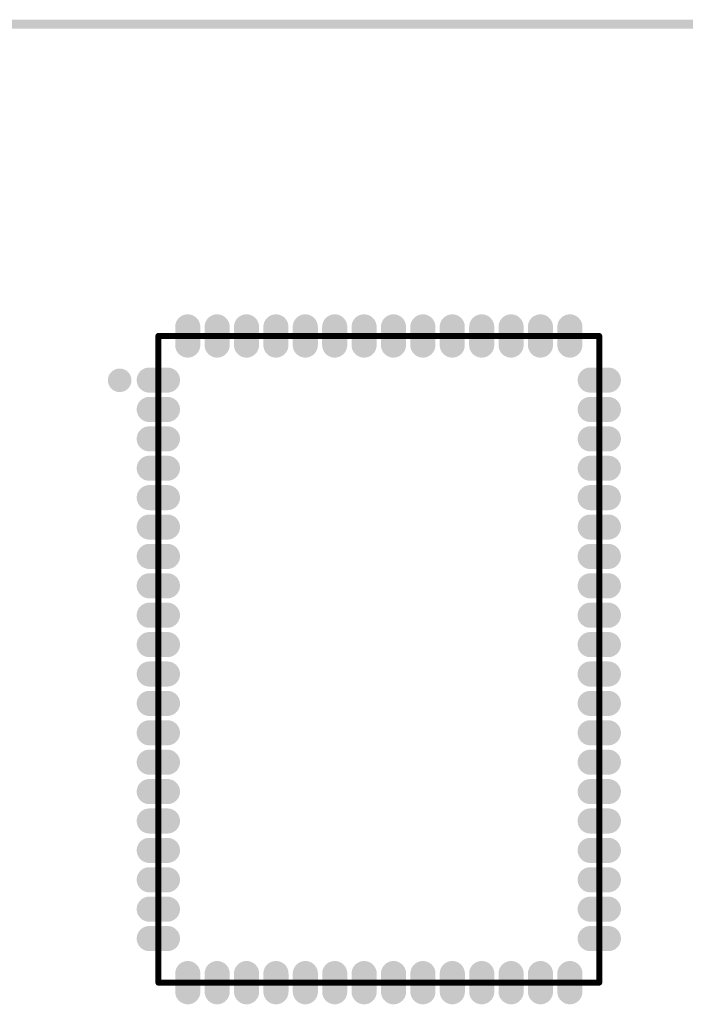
# Model space of a CAD drawing. Header units: millimetres. Extents: x 25 to 178, y 46 to 106.
# Tile 8 of 10: x 102 to 124, y 72 to 106. Entities that reach past the tile are written whole.
import ezdxf

# ---------------------------------------------------------------- set-up
doc = ezdxf.new("R2010")
doc.units = ezdxf.units.MM
for name, color, linetype in [('KeepOutLayer', 6, 'Continuous'), ('Mechanical13', 56, 'Continuous'), ('TopLayer', 1, 'Continuous'), ('TopOverlay', 2, 'Continuous'), ('TopPaste', 8, 'Continuous'), ('TopSolder', 216, 'Continuous')]:
    doc.layers.add(name, color=color, linetype=linetype)

# ---------------------------------------------------------------- blocks, each defined once
blk = doc.blocks.new('BTM870_B_5')
at = {"layer": 'Mechanical13', "const_width": 0.1}
for points in [[(-7.5, 11), (7.5, 11)], [(-7.5, -11), (-7.5, 11)], [(7.5, -11), (7.5, 11)], [(-7.5, -11), (7.5, -11)]]:
    blk.add_lwpolyline(points, dxfattribs=at)
at = {"layer": 'Mechanical13', "const_width": 0.05}
for points in [[(-7.525, 11, 1), (-7.475, 11, 1)], [(-7.525, 11, 1), (-7.475, 11, 1)], [(7.475, 11, 1), (7.525, 11, 1)], [(7.475, 11, 1), (7.525, 11, 1)], [(-7.525, -11, 1), (-7.475, -11, 1)], [(-7.525, -11, 1), (-7.475, -11, 1)], [(7.475, -11, 1), (7.525, -11, 1)], [(7.475, -11, 1), (7.525, -11, 1)]]:
    blk.add_lwpolyline(points, format="xyb", close=True, dxfattribs=at)
at = {"layer": 'TopLayer', "const_width": 0.65}
for points in [[(-6.501, 11.31), (-6.501, 10.69)], [(-5.501, 11.31), (-5.501, 10.69)], [(-4.501, 11.31), (-4.501, 10.69)], [(-3.501, 11.31), (-3.501, 10.69)], [(-2.501, 11.31), (-2.501, 10.69)], [(-1.501, 11.31), (-1.501, 10.69)], [(-0.501, 11.31), (-0.501, 10.69)], [(0.499, 11.31), (0.499, 10.69)], [(1.499, 11.31), (1.499, 10.69)], [(2.499, 11.31), (2.499, 10.69)], [(3.499, 11.31), (3.499, 10.69)], [(4.499, 11.31), (4.499, 10.69)], [(5.499, 11.31), (5.499, 10.69)], [(6.499, 11.31), (6.499, 10.69)], [(-7.81, 9.5), (-7.19, 9.5)], [(7.19, 9.5), (7.81, 9.5)], [(-7.81, 8.5), (-7.19, 8.5)], [(7.19, 8.5), (7.81, 8.5)], [(-7.81, 7.5), (-7.19, 7.5)], [(7.19, 7.5), (7.81, 7.5)], [(-7.81, 6.5), (-7.19, 6.5)], [(7.19, 6.5), (7.81, 6.5)], [(-7.81, 5.5), (-7.19, 5.5)], [(7.19, 5.5), (7.81, 5.5)], [(-7.81, 4.5), (-7.19, 4.5)], [(7.19, 4.5), (7.81, 4.5)], [(-7.81, 3.5), (-7.19, 3.5)], [(7.19, 3.5), (7.81, 3.5)], [(-7.81, 2.5), (-7.19, 2.5)], [(7.19, 2.5), (7.81, 2.5)], [(-7.81, 1.5), (-7.19, 1.5)], [(7.19, 1.5), (7.81, 1.5)], [(-7.81, 0.5), (-7.19, 0.5)], [(7.19, 0.5), (7.81, 0.5)], [(-7.81, -0.5), (-7.19, -0.5)], [(7.19, -0.5), (7.81, -0.5)], [(-7.81, -1.5), (-7.19, -1.5)], [(7.19, -1.5), (7.81, -1.5)], [(-7.81, -2.5), (-7.19, -2.5)], [(7.19, -2.5), (7.81, -2.5)], [(-7.81, -3.5), (-7.19, -3.5)], [(7.19, -3.5), (7.81, -3.5)], [(-7.81, -4.5), (-7.19, -4.5)], [(7.19, -4.5), (7.81, -4.5)], [(-7.81, -5.5), (-7.19, -5.5)], [(7.19, -5.5), (7.81, -5.5)], [(-7.81, -6.5), (-7.19, -6.5)], [(7.19, -6.5), (7.81, -6.5)], [(-7.81, -7.5), (-7.19, -7.5)], [(7.19, -7.5), (7.81, -7.5)], [(-7.81, -8.5), (-7.19, -8.5)], [(7.19, -8.5), (7.81, -8.5)], [(-7.81, -9.5), (-7.19, -9.5)], [(7.19, -9.5), (7.81, -9.5)], [(-6.499, -10.69), (-6.499, -11.31)], [(-5.499, -10.69), (-5.499, -11.31)], [(-4.499, -10.69), (-4.499, -11.31)], [(-3.499, -10.69), (-3.499, -11.31)], [(-2.499, -10.69), (-2.499, -11.31)], [(-1.499, -10.69), (-1.499, -11.31)], [(-0.499, -10.69), (-0.499, -11.31)], [(0.501, -10.69), (0.501, -11.31)], [(1.501, -10.69), (1.501, -11.31)], [(2.501, -10.69), (2.501, -11.31)], [(3.501, -10.69), (3.501, -11.31)], [(4.501, -10.69), (4.501, -11.31)], [(5.501, -10.69), (5.501, -11.31)], [(6.501, -10.69), (6.501, -11.31)]]:
    blk.add_lwpolyline(points, dxfattribs=at)
at = {"layer": 'TopLayer', "const_width": 0.325}
for points in [[(-6.664, 11.31, 1), (-6.339, 11.31, 1)], [(-5.664, 11.31, 1), (-5.339, 11.31, 1)], [(-4.664, 11.31, 1), (-4.339, 11.31, 1)], [(-3.664, 11.31, 1), (-3.339, 11.31, 1)], [(-2.664, 11.31, 1), (-2.339, 11.31, 1)], [(-1.664, 11.31, 1), (-1.339, 11.31, 1)], [(-0.664, 11.31, 1), (-0.339, 11.31, 1)], [(0.336, 11.31, 1), (0.661, 11.31, 1)], [(1.336, 11.31, 1), (1.661, 11.31, 1)], [(2.336, 11.31, 1), (2.661, 11.31, 1)], [(3.336, 11.31, 1), (3.661, 11.31, 1)], [(4.336, 11.31, 1), (4.661, 11.31, 1)], [(5.336, 11.31, 1), (5.661, 11.31, 1)], [(6.336, 11.31, 1), (6.661, 11.31, 1)], [(-6.664, 10.69, 1), (-6.339, 10.69, 1)], [(-5.664, 10.69, 1), (-5.339, 10.69, 1)], [(-4.664, 10.69, 1), (-4.339, 10.69, 1)], [(-3.664, 10.69, 1), (-3.339, 10.69, 1)], [(-2.664, 10.69, 1), (-2.339, 10.69, 1)], [(-1.664, 10.69, 1), (-1.339, 10.69, 1)], [(-0.664, 10.69, 1), (-0.339, 10.69, 1)], [(0.336, 10.69, 1), (0.661, 10.69, 1)], [(1.336, 10.69, 1), (1.661, 10.69, 1)], [(2.336, 10.69, 1), (2.661, 10.69, 1)], [(3.336, 10.69, 1), (3.661, 10.69, 1)], [(4.336, 10.69, 1), (4.661, 10.69, 1)], [(5.336, 10.69, 1), (5.661, 10.69, 1)], [(6.336, 10.69, 1), (6.661, 10.69, 1)], [(-7.972, 9.5, 1), (-7.648, 9.5, 1)], [(-7.352, 9.5, 1), (-7.028, 9.5, 1)], [(7.028, 9.5, 1), (7.352, 9.5, 1)], [(7.648, 9.5, 1), (7.972, 9.5, 1)], [(-7.972, 8.5, 1), (-7.648, 8.5, 1)], [(-7.352, 8.5, 1), (-7.028, 8.5, 1)], [(7.028, 8.5, 1), (7.352, 8.5, 1)], [(7.648, 8.5, 1), (7.972, 8.5, 1)], [(-7.972, 7.5, 1), (-7.648, 7.5, 1)], [(-7.352, 7.5, 1), (-7.028, 7.5, 1)], [(7.028, 7.5, 1), (7.352, 7.5, 1)], [(7.648, 7.5, 1), (7.972, 7.5, 1)], [(-7.972, 6.5, 1), (-7.648, 6.5, 1)], [(-7.352, 6.5, 1), (-7.028, 6.5, 1)], [(7.028, 6.5, 1), (7.352, 6.5, 1)], [(7.648, 6.5, 1), (7.972, 6.5, 1)], [(-7.972, 5.5, 1), (-7.648, 5.5, 1)], [(-7.352, 5.5, 1), (-7.028, 5.5, 1)], [(7.028, 5.5, 1), (7.352, 5.5, 1)], [(7.648, 5.5, 1), (7.972, 5.5, 1)], [(-7.972, 4.5, 1), (-7.648, 4.5, 1)], [(-7.352, 4.5, 1), (-7.028, 4.5, 1)], [(7.028, 4.5, 1), (7.352, 4.5, 1)], [(7.648, 4.5, 1), (7.972, 4.5, 1)], [(-7.972, 3.5, 1), (-7.648, 3.5, 1)], [(-7.352, 3.5, 1), (-7.028, 3.5, 1)], [(7.028, 3.5, 1), (7.352, 3.5, 1)], [(7.648, 3.5, 1), (7.972, 3.5, 1)], [(-7.972, 2.5, 1), (-7.648, 2.5, 1)], [(-7.352, 2.5, 1), (-7.028, 2.5, 1)], [(7.028, 2.5, 1), (7.352, 2.5, 1)], [(7.648, 2.5, 1), (7.972, 2.5, 1)], [(-7.972, 1.5, 1), (-7.648, 1.5, 1)], [(-7.352, 1.5, 1), (-7.028, 1.5, 1)], [(7.028, 1.5, 1), (7.352, 1.5, 1)], [(7.648, 1.5, 1), (7.972, 1.5, 1)], [(-7.972, 0.5, 1), (-7.648, 0.5, 1)], [(-7.352, 0.5, 1), (-7.028, 0.5, 1)], [(7.028, 0.5, 1), (7.352, 0.5, 1)], [(7.648, 0.5, 1), (7.972, 0.5, 1)], [(-7.972, -0.5, 1), (-7.648, -0.5, 1)], [(-7.352, -0.5, 1), (-7.028, -0.5, 1)], [(7.028, -0.5, 1), (7.352, -0.5, 1)], [(7.648, -0.5, 1), (7.972, -0.5, 1)], [(-7.972, -1.5, 1), (-7.648, -1.5, 1)], [(-7.352, -1.5, 1), (-7.028, -1.5, 1)], [(7.028, -1.5, 1), (7.352, -1.5, 1)], [(7.648, -1.5, 1), (7.972, -1.5, 1)], [(-7.972, -2.5, 1), (-7.648, -2.5, 1)], [(-7.352, -2.5, 1), (-7.028, -2.5, 1)], [(7.028, -2.5, 1), (7.352, -2.5, 1)], [(7.648, -2.5, 1), (7.972, -2.5, 1)], [(-7.972, -3.5, 1), (-7.648, -3.5, 1)], [(-7.352, -3.5, 1), (-7.028, -3.5, 1)], [(7.028, -3.5, 1), (7.352, -3.5, 1)], [(7.648, -3.5, 1), (7.972, -3.5, 1)], [(-7.972, -4.5, 1), (-7.648, -4.5, 1)], [(-7.352, -4.5, 1), (-7.028, -4.5, 1)], [(7.028, -4.5, 1), (7.352, -4.5, 1)], [(7.648, -4.5, 1), (7.972, -4.5, 1)], [(-7.972, -5.5, 1), (-7.648, -5.5, 1)], [(-7.352, -5.5, 1), (-7.028, -5.5, 1)], [(7.028, -5.5, 1), (7.352, -5.5, 1)], [(7.648, -5.5, 1), (7.972, -5.5, 1)], [(-7.972, -6.5, 1), (-7.648, -6.5, 1)], [(-7.352, -6.5, 1), (-7.028, -6.5, 1)], [(7.028, -6.5, 1), (7.352, -6.5, 1)], [(7.648, -6.5, 1), (7.972, -6.5, 1)], [(-7.972, -7.5, 1), (-7.648, -7.5, 1)], [(-7.352, -7.5, 1), (-7.028, -7.5, 1)], [(7.028, -7.5, 1), (7.352, -7.5, 1)], [(7.648, -7.5, 1), (7.972, -7.5, 1)], [(-7.972, -8.5, 1), (-7.648, -8.5, 1)], [(-7.352, -8.5, 1), (-7.028, -8.5, 1)], [(7.028, -8.5, 1), (7.352, -8.5, 1)], [(7.648, -8.5, 1), (7.972, -8.5, 1)], [(-7.972, -9.5, 1), (-7.648, -9.5, 1)], [(-7.352, -9.5, 1), (-7.028, -9.5, 1)], [(7.028, -9.5, 1), (7.352, -9.5, 1)], [(7.648, -9.5, 1), (7.972, -9.5, 1)], [(-6.662, -10.69, 1), (-6.337, -10.69, 1)], [(-5.662, -10.69, 1), (-5.337, -10.69, 1)], [(-4.662, -10.69, 1), (-4.337, -10.69, 1)], [(-3.662, -10.69, 1), (-3.337, -10.69, 1)], [(-2.662, -10.69, 1), (-2.337, -10.69, 1)], [(-1.662, -10.69, 1), (-1.337, -10.69, 1)], [(-0.662, -10.69, 1), (-0.337, -10.69, 1)], [(0.338, -10.69, 1), (0.663, -10.69, 1)], [(1.338, -10.69, 1), (1.663, -10.69, 1)], [(2.338, -10.69, 1), (2.663, -10.69, 1)], [(3.338, -10.69, 1), (3.663, -10.69, 1)], [(4.338, -10.69, 1), (4.663, -10.69, 1)], [(5.338, -10.69, 1), (5.663, -10.69, 1)], [(6.338, -10.69, 1), (6.663, -10.69, 1)], [(-6.662, -11.31, 1), (-6.337, -11.31, 1)], [(-5.662, -11.31, 1), (-5.337, -11.31, 1)], [(-4.662, -11.31, 1), (-4.337, -11.31, 1)], [(-3.662, -11.31, 1), (-3.337, -11.31, 1)], [(-2.662, -11.31, 1), (-2.337, -11.31, 1)], [(-1.662, -11.31, 1), (-1.337, -11.31, 1)], [(-0.662, -11.31, 1), (-0.337, -11.31, 1)], [(0.338, -11.31, 1), (0.663, -11.31, 1)], [(1.338, -11.31, 1), (1.663, -11.31, 1)], [(2.338, -11.31, 1), (2.663, -11.31, 1)], [(3.338, -11.31, 1), (3.663, -11.31, 1)], [(4.338, -11.31, 1), (4.663, -11.31, 1)], [(5.338, -11.31, 1), (5.663, -11.31, 1)], [(6.338, -11.31, 1), (6.663, -11.31, 1)]]:
    blk.add_lwpolyline(points, format="xyb", close=True, dxfattribs=at)
at = {"layer": 'TopOverlay', "const_width": 0.2}
for points in [[(-7.5, -11), (-7.5, 11)], [(-7.5, 11), (7.5, 11)], [(7.5, -11), (7.5, 11)], [(-7.5, -11), (7.5, -11)]]:
    blk.add_lwpolyline(points, dxfattribs=at)
at = {"layer": 'TopOverlay'}
for points, const_width in [([(-7.55, 11, 1), (-7.45, 11, 1)], 0.1), ([(-7.55, 11, 1), (-7.45, 11, 1)], 0.1), ([(7.45, 11, 1), (7.55, 11, 1)], 0.1), ([(7.45, 11, 1), (7.55, 11, 1)], 0.1), ([(-9.015, 9.492, 1), (-8.615, 9.492, 1)], 0.4), ([(-7.55, -11, 1), (-7.45, -11, 1)], 0.1), ([(-7.55, -11, 1), (-7.45, -11, 1)], 0.1), ([(7.45, -11, 1), (7.55, -11, 1)], 0.1), ([(7.45, -11, 1), (7.55, -11, 1)], 0.1)]:
    blk.add_lwpolyline(points, format="xyb", close=True, dxfattribs=dict(at, const_width=const_width))
at = {"layer": 'TopPaste', "const_width": 0.65}
for points in [[(-6.501, 11.31), (-6.501, 10.69)], [(-5.501, 11.31), (-5.501, 10.69)], [(-4.501, 11.31), (-4.501, 10.69)], [(-3.501, 11.31), (-3.501, 10.69)], [(-2.501, 11.31), (-2.501, 10.69)], [(-1.501, 11.31), (-1.501, 10.69)], [(-0.501, 11.31), (-0.501, 10.69)], [(0.499, 11.31), (0.499, 10.69)], [(1.499, 11.31), (1.499, 10.69)], [(2.499, 11.31), (2.499, 10.69)], [(3.499, 11.31), (3.499, 10.69)], [(4.499, 11.31), (4.499, 10.69)], [(5.499, 11.31), (5.499, 10.69)], [(6.499, 11.31), (6.499, 10.69)], [(-7.81, 9.5), (-7.19, 9.5)], [(7.19, 9.5), (7.81, 9.5)], [(-7.81, 8.5), (-7.19, 8.5)], [(7.19, 8.5), (7.81, 8.5)], [(-7.81, 7.5), (-7.19, 7.5)], [(7.19, 7.5), (7.81, 7.5)], [(-7.81, 6.5), (-7.19, 6.5)], [(7.19, 6.5), (7.81, 6.5)], [(-7.81, 5.5), (-7.19, 5.5)], [(7.19, 5.5), (7.81, 5.5)], [(-7.81, 4.5), (-7.19, 4.5)], [(7.19, 4.5), (7.81, 4.5)], [(-7.81, 3.5), (-7.19, 3.5)], [(7.19, 3.5), (7.81, 3.5)], [(-7.81, 2.5), (-7.19, 2.5)], [(7.19, 2.5), (7.81, 2.5)], [(-7.81, 1.5), (-7.19, 1.5)], [(7.19, 1.5), (7.81, 1.5)], [(-7.81, 0.5), (-7.19, 0.5)], [(7.19, 0.5), (7.81, 0.5)], [(-7.81, -0.5), (-7.19, -0.5)], [(7.19, -0.5), (7.81, -0.5)], [(-7.81, -1.5), (-7.19, -1.5)], [(7.19, -1.5), (7.81, -1.5)], [(-7.81, -2.5), (-7.19, -2.5)], [(7.19, -2.5), (7.81, -2.5)], [(-7.81, -3.5), (-7.19, -3.5)], [(7.19, -3.5), (7.81, -3.5)], [(-7.81, -4.5), (-7.19, -4.5)], [(7.19, -4.5), (7.81, -4.5)], [(-7.81, -5.5), (-7.19, -5.5)], [(7.19, -5.5), (7.81, -5.5)], [(-7.81, -6.5), (-7.19, -6.5)], [(7.19, -6.5), (7.81, -6.5)], [(-7.81, -7.5), (-7.19, -7.5)], [(7.19, -7.5), (7.81, -7.5)], [(-7.81, -8.5), (-7.19, -8.5)], [(7.19, -8.5), (7.81, -8.5)], [(-7.81, -9.5), (-7.19, -9.5)], [(7.19, -9.5), (7.81, -9.5)], [(-6.499, -10.69), (-6.499, -11.31)], [(-5.499, -10.69), (-5.499, -11.31)], [(-4.499, -10.69), (-4.499, -11.31)], [(-3.499, -10.69), (-3.499, -11.31)], [(-2.499, -10.69), (-2.499, -11.31)], [(-1.499, -10.69), (-1.499, -11.31)], [(-0.499, -10.69), (-0.499, -11.31)], [(0.501, -10.69), (0.501, -11.31)], [(1.501, -10.69), (1.501, -11.31)], [(2.501, -10.69), (2.501, -11.31)], [(3.501, -10.69), (3.501, -11.31)], [(4.501, -10.69), (4.501, -11.31)], [(5.501, -10.69), (5.501, -11.31)], [(6.501, -10.69), (6.501, -11.31)]]:
    blk.add_lwpolyline(points, dxfattribs=at)
at = {"layer": 'TopPaste', "const_width": 0.325}
for points in [[(-6.664, 11.31, 1), (-6.339, 11.31, 1)], [(-5.664, 11.31, 1), (-5.339, 11.31, 1)], [(-4.664, 11.31, 1), (-4.339, 11.31, 1)], [(-3.664, 11.31, 1), (-3.339, 11.31, 1)], [(-2.664, 11.31, 1), (-2.339, 11.31, 1)], [(-1.664, 11.31, 1), (-1.339, 11.31, 1)], [(-0.664, 11.31, 1), (-0.339, 11.31, 1)], [(0.336, 11.31, 1), (0.661, 11.31, 1)], [(1.336, 11.31, 1), (1.661, 11.31, 1)], [(2.336, 11.31, 1), (2.661, 11.31, 1)], [(3.336, 11.31, 1), (3.661, 11.31, 1)], [(4.336, 11.31, 1), (4.661, 11.31, 1)], [(5.336, 11.31, 1), (5.661, 11.31, 1)], [(6.336, 11.31, 1), (6.661, 11.31, 1)], [(-6.664, 10.69, 1), (-6.339, 10.69, 1)], [(-5.664, 10.69, 1), (-5.339, 10.69, 1)], [(-4.664, 10.69, 1), (-4.339, 10.69, 1)], [(-3.664, 10.69, 1), (-3.339, 10.69, 1)], [(-2.664, 10.69, 1), (-2.339, 10.69, 1)], [(-1.664, 10.69, 1), (-1.339, 10.69, 1)], [(-0.664, 10.69, 1), (-0.339, 10.69, 1)], [(0.336, 10.69, 1), (0.661, 10.69, 1)], [(1.336, 10.69, 1), (1.661, 10.69, 1)], [(2.336, 10.69, 1), (2.661, 10.69, 1)], [(3.336, 10.69, 1), (3.661, 10.69, 1)], [(4.336, 10.69, 1), (4.661, 10.69, 1)], [(5.336, 10.69, 1), (5.661, 10.69, 1)], [(6.336, 10.69, 1), (6.661, 10.69, 1)], [(-7.972, 9.5, 1), (-7.648, 9.5, 1)], [(-7.352, 9.5, 1), (-7.028, 9.5, 1)], [(7.028, 9.5, 1), (7.352, 9.5, 1)], [(7.648, 9.5, 1), (7.972, 9.5, 1)], [(-7.972, 8.5, 1), (-7.648, 8.5, 1)], [(-7.352, 8.5, 1), (-7.028, 8.5, 1)], [(7.028, 8.5, 1), (7.352, 8.5, 1)], [(7.648, 8.5, 1), (7.972, 8.5, 1)], [(-7.972, 7.5, 1), (-7.648, 7.5, 1)], [(-7.352, 7.5, 1), (-7.028, 7.5, 1)], [(7.028, 7.5, 1), (7.352, 7.5, 1)], [(7.648, 7.5, 1), (7.972, 7.5, 1)], [(-7.972, 6.5, 1), (-7.648, 6.5, 1)], [(-7.352, 6.5, 1), (-7.028, 6.5, 1)], [(7.028, 6.5, 1), (7.352, 6.5, 1)], [(7.648, 6.5, 1), (7.972, 6.5, 1)], [(-7.972, 5.5, 1), (-7.648, 5.5, 1)], [(-7.352, 5.5, 1), (-7.028, 5.5, 1)], [(7.028, 5.5, 1), (7.352, 5.5, 1)], [(7.648, 5.5, 1), (7.972, 5.5, 1)], [(-7.972, 4.5, 1), (-7.648, 4.5, 1)], [(-7.352, 4.5, 1), (-7.028, 4.5, 1)], [(7.028, 4.5, 1), (7.352, 4.5, 1)], [(7.648, 4.5, 1), (7.972, 4.5, 1)], [(-7.972, 3.5, 1), (-7.648, 3.5, 1)], [(-7.352, 3.5, 1), (-7.028, 3.5, 1)], [(7.028, 3.5, 1), (7.352, 3.5, 1)], [(7.648, 3.5, 1), (7.972, 3.5, 1)], [(-7.972, 2.5, 1), (-7.648, 2.5, 1)], [(-7.352, 2.5, 1), (-7.028, 2.5, 1)], [(7.028, 2.5, 1), (7.352, 2.5, 1)], [(7.648, 2.5, 1), (7.972, 2.5, 1)], [(-7.972, 1.5, 1), (-7.648, 1.5, 1)], [(-7.352, 1.5, 1), (-7.028, 1.5, 1)], [(7.028, 1.5, 1), (7.352, 1.5, 1)], [(7.648, 1.5, 1), (7.972, 1.5, 1)], [(-7.972, 0.5, 1), (-7.648, 0.5, 1)], [(-7.352, 0.5, 1), (-7.028, 0.5, 1)], [(7.028, 0.5, 1), (7.352, 0.5, 1)], [(7.648, 0.5, 1), (7.972, 0.5, 1)], [(-7.972, -0.5, 1), (-7.648, -0.5, 1)], [(-7.352, -0.5, 1), (-7.028, -0.5, 1)], [(7.028, -0.5, 1), (7.352, -0.5, 1)], [(7.648, -0.5, 1), (7.972, -0.5, 1)], [(-7.972, -1.5, 1), (-7.648, -1.5, 1)], [(-7.352, -1.5, 1), (-7.028, -1.5, 1)], [(7.028, -1.5, 1), (7.352, -1.5, 1)], [(7.648, -1.5, 1), (7.972, -1.5, 1)], [(-7.972, -2.5, 1), (-7.648, -2.5, 1)], [(-7.352, -2.5, 1), (-7.028, -2.5, 1)], [(7.028, -2.5, 1), (7.352, -2.5, 1)], [(7.648, -2.5, 1), (7.972, -2.5, 1)], [(-7.972, -3.5, 1), (-7.648, -3.5, 1)], [(-7.352, -3.5, 1), (-7.028, -3.5, 1)], [(7.028, -3.5, 1), (7.352, -3.5, 1)], [(7.648, -3.5, 1), (7.972, -3.5, 1)], [(-7.972, -4.5, 1), (-7.648, -4.5, 1)], [(-7.352, -4.5, 1), (-7.028, -4.5, 1)], [(7.028, -4.5, 1), (7.352, -4.5, 1)], [(7.648, -4.5, 1), (7.972, -4.5, 1)], [(-7.972, -5.5, 1), (-7.648, -5.5, 1)], [(-7.352, -5.5, 1), (-7.028, -5.5, 1)], [(7.028, -5.5, 1), (7.352, -5.5, 1)], [(7.648, -5.5, 1), (7.972, -5.5, 1)], [(-7.972, -6.5, 1), (-7.648, -6.5, 1)], [(-7.352, -6.5, 1), (-7.028, -6.5, 1)], [(7.028, -6.5, 1), (7.352, -6.5, 1)], [(7.648, -6.5, 1), (7.972, -6.5, 1)], [(-7.972, -7.5, 1), (-7.648, -7.5, 1)], [(-7.352, -7.5, 1), (-7.028, -7.5, 1)], [(7.028, -7.5, 1), (7.352, -7.5, 1)], [(7.648, -7.5, 1), (7.972, -7.5, 1)], [(-7.972, -8.5, 1), (-7.648, -8.5, 1)], [(-7.352, -8.5, 1), (-7.028, -8.5, 1)], [(7.028, -8.5, 1), (7.352, -8.5, 1)], [(7.648, -8.5, 1), (7.972, -8.5, 1)], [(-7.972, -9.5, 1), (-7.648, -9.5, 1)], [(-7.352, -9.5, 1), (-7.028, -9.5, 1)], [(7.028, -9.5, 1), (7.352, -9.5, 1)], [(7.648, -9.5, 1), (7.972, -9.5, 1)], [(-6.662, -10.69, 1), (-6.337, -10.69, 1)], [(-5.662, -10.69, 1), (-5.337, -10.69, 1)], [(-4.662, -10.69, 1), (-4.337, -10.69, 1)], [(-3.662, -10.69, 1), (-3.337, -10.69, 1)], [(-2.662, -10.69, 1), (-2.337, -10.69, 1)], [(-1.662, -10.69, 1), (-1.337, -10.69, 1)], [(-0.662, -10.69, 1), (-0.337, -10.69, 1)], [(0.338, -10.69, 1), (0.663, -10.69, 1)], [(1.338, -10.69, 1), (1.663, -10.69, 1)], [(2.338, -10.69, 1), (2.663, -10.69, 1)], [(3.338, -10.69, 1), (3.663, -10.69, 1)], [(4.338, -10.69, 1), (4.663, -10.69, 1)], [(5.338, -10.69, 1), (5.663, -10.69, 1)], [(6.338, -10.69, 1), (6.663, -10.69, 1)], [(-6.662, -11.31, 1), (-6.337, -11.31, 1)], [(-5.662, -11.31, 1), (-5.337, -11.31, 1)], [(-4.662, -11.31, 1), (-4.337, -11.31, 1)], [(-3.662, -11.31, 1), (-3.337, -11.31, 1)], [(-2.662, -11.31, 1), (-2.337, -11.31, 1)], [(-1.662, -11.31, 1), (-1.337, -11.31, 1)], [(-0.662, -11.31, 1), (-0.337, -11.31, 1)], [(0.338, -11.31, 1), (0.663, -11.31, 1)], [(1.338, -11.31, 1), (1.663, -11.31, 1)], [(2.338, -11.31, 1), (2.663, -11.31, 1)], [(3.338, -11.31, 1), (3.663, -11.31, 1)], [(4.338, -11.31, 1), (4.663, -11.31, 1)], [(5.338, -11.31, 1), (5.663, -11.31, 1)], [(6.338, -11.31, 1), (6.663, -11.31, 1)]]:
    blk.add_lwpolyline(points, format="xyb", close=True, dxfattribs=at)
at = {"layer": 'TopSolder', "const_width": 0.853}
for points in [[(-6.501, 11.31), (-6.501, 10.69)], [(-5.501, 11.31), (-5.501, 10.69)], [(-4.501, 11.31), (-4.501, 10.69)], [(-3.501, 11.31), (-3.501, 10.69)], [(-2.501, 11.31), (-2.501, 10.69)], [(-1.501, 11.31), (-1.501, 10.69)], [(-0.501, 11.31), (-0.501, 10.69)], [(0.499, 11.31), (0.499, 10.69)], [(1.499, 11.31), (1.499, 10.69)], [(2.499, 11.31), (2.499, 10.69)], [(3.499, 11.31), (3.499, 10.69)], [(4.499, 11.31), (4.499, 10.69)], [(5.499, 11.31), (5.499, 10.69)], [(6.499, 11.31), (6.499, 10.69)], [(-7.81, 9.5), (-7.19, 9.5)], [(7.19, 9.5), (7.81, 9.5)], [(-7.81, 8.5), (-7.19, 8.5)], [(7.19, 8.5), (7.81, 8.5)], [(-7.81, 7.5), (-7.19, 7.5)], [(7.19, 7.5), (7.81, 7.5)], [(-7.81, 6.5), (-7.19, 6.5)], [(7.19, 6.5), (7.81, 6.5)], [(-7.81, 5.5), (-7.19, 5.5)], [(7.19, 5.5), (7.81, 5.5)], [(-7.81, 4.5), (-7.19, 4.5)], [(7.19, 4.5), (7.81, 4.5)], [(-7.81, 3.5), (-7.19, 3.5)], [(7.19, 3.5), (7.81, 3.5)], [(-7.81, 2.5), (-7.19, 2.5)], [(7.19, 2.5), (7.81, 2.5)], [(-7.81, 1.5), (-7.19, 1.5)], [(7.19, 1.5), (7.81, 1.5)], [(-7.81, 0.5), (-7.19, 0.5)], [(7.19, 0.5), (7.81, 0.5)], [(-7.81, -0.5), (-7.19, -0.5)], [(7.19, -0.5), (7.81, -0.5)], [(-7.81, -1.5), (-7.19, -1.5)], [(7.19, -1.5), (7.81, -1.5)], [(-7.81, -2.5), (-7.19, -2.5)], [(7.19, -2.5), (7.81, -2.5)], [(-7.81, -3.5), (-7.19, -3.5)], [(7.19, -3.5), (7.81, -3.5)], [(-7.81, -4.5), (-7.19, -4.5)], [(7.19, -4.5), (7.81, -4.5)], [(-7.81, -5.5), (-7.19, -5.5)], [(7.19, -5.5), (7.81, -5.5)], [(-7.81, -6.5), (-7.19, -6.5)], [(7.19, -6.5), (7.81, -6.5)], [(-7.81, -7.5), (-7.19, -7.5)], [(7.19, -7.5), (7.81, -7.5)], [(-7.81, -8.5), (-7.19, -8.5)], [(7.19, -8.5), (7.81, -8.5)], [(-7.81, -9.5), (-7.19, -9.5)], [(7.19, -9.5), (7.81, -9.5)], [(-6.499, -10.69), (-6.499, -11.31)], [(-5.499, -10.69), (-5.499, -11.31)], [(-4.499, -10.69), (-4.499, -11.31)], [(-3.499, -10.69), (-3.499, -11.31)], [(-2.499, -10.69), (-2.499, -11.31)], [(-1.499, -10.69), (-1.499, -11.31)], [(-0.499, -10.69), (-0.499, -11.31)], [(0.501, -10.69), (0.501, -11.31)], [(1.501, -10.69), (1.501, -11.31)], [(2.501, -10.69), (2.501, -11.31)], [(3.501, -10.69), (3.501, -11.31)], [(4.501, -10.69), (4.501, -11.31)], [(5.501, -10.69), (5.501, -11.31)], [(6.501, -10.69), (6.501, -11.31)]]:
    blk.add_lwpolyline(points, dxfattribs=at)
at = {"layer": 'TopSolder', "const_width": 0.427}
for points in [[(-6.714, 11.31, 1), (-6.288, 11.31, 1)], [(-5.714, 11.31, 1), (-5.288, 11.31, 1)], [(-4.714, 11.31, 1), (-4.288, 11.31, 1)], [(-3.714, 11.31, 1), (-3.288, 11.31, 1)], [(-2.714, 11.31, 1), (-2.288, 11.31, 1)], [(-1.714, 11.31, 1), (-1.288, 11.31, 1)], [(-0.714, 11.31, 1), (-0.288, 11.31, 1)], [(0.286, 11.31, 1), (0.712, 11.31, 1)], [(1.286, 11.31, 1), (1.712, 11.31, 1)], [(2.286, 11.31, 1), (2.712, 11.31, 1)], [(3.286, 11.31, 1), (3.712, 11.31, 1)], [(4.286, 11.31, 1), (4.712, 11.31, 1)], [(5.286, 11.31, 1), (5.712, 11.31, 1)], [(6.286, 11.31, 1), (6.712, 11.31, 1)], [(-6.714, 10.69, 1), (-6.288, 10.69, 1)], [(-5.714, 10.69, 1), (-5.288, 10.69, 1)], [(-4.714, 10.69, 1), (-4.288, 10.69, 1)], [(-3.714, 10.69, 1), (-3.288, 10.69, 1)], [(-2.714, 10.69, 1), (-2.288, 10.69, 1)], [(-1.714, 10.69, 1), (-1.288, 10.69, 1)], [(-0.714, 10.69, 1), (-0.288, 10.69, 1)], [(0.286, 10.69, 1), (0.712, 10.69, 1)], [(1.286, 10.69, 1), (1.712, 10.69, 1)], [(2.286, 10.69, 1), (2.712, 10.69, 1)], [(3.286, 10.69, 1), (3.712, 10.69, 1)], [(4.286, 10.69, 1), (4.712, 10.69, 1)], [(5.286, 10.69, 1), (5.712, 10.69, 1)], [(6.286, 10.69, 1), (6.712, 10.69, 1)], [(-8.023, 9.5, 1), (-7.597, 9.5, 1)], [(-7.403, 9.5, 1), (-6.977, 9.5, 1)], [(6.977, 9.5, 1), (7.403, 9.5, 1)], [(7.597, 9.5, 1), (8.023, 9.5, 1)], [(-8.023, 8.5, 1), (-7.597, 8.5, 1)], [(-7.403, 8.5, 1), (-6.977, 8.5, 1)], [(6.977, 8.5, 1), (7.403, 8.5, 1)], [(7.597, 8.5, 1), (8.023, 8.5, 1)], [(-8.023, 7.5, 1), (-7.597, 7.5, 1)], [(-7.403, 7.5, 1), (-6.977, 7.5, 1)], [(6.977, 7.5, 1), (7.403, 7.5, 1)], [(7.597, 7.5, 1), (8.023, 7.5, 1)], [(-8.023, 6.5, 1), (-7.597, 6.5, 1)], [(-7.403, 6.5, 1), (-6.977, 6.5, 1)], [(6.977, 6.5, 1), (7.403, 6.5, 1)], [(7.597, 6.5, 1), (8.023, 6.5, 1)], [(-8.023, 5.5, 1), (-7.597, 5.5, 1)], [(-7.403, 5.5, 1), (-6.977, 5.5, 1)], [(6.977, 5.5, 1), (7.403, 5.5, 1)], [(7.597, 5.5, 1), (8.023, 5.5, 1)], [(-8.023, 4.5, 1), (-7.597, 4.5, 1)], [(-7.403, 4.5, 1), (-6.977, 4.5, 1)], [(6.977, 4.5, 1), (7.403, 4.5, 1)], [(7.597, 4.5, 1), (8.023, 4.5, 1)], [(-8.023, 3.5, 1), (-7.597, 3.5, 1)], [(-7.403, 3.5, 1), (-6.977, 3.5, 1)], [(6.977, 3.5, 1), (7.403, 3.5, 1)], [(7.597, 3.5, 1), (8.023, 3.5, 1)], [(-8.023, 2.5, 1), (-7.597, 2.5, 1)], [(-7.403, 2.5, 1), (-6.977, 2.5, 1)], [(6.977, 2.5, 1), (7.403, 2.5, 1)], [(7.597, 2.5, 1), (8.023, 2.5, 1)], [(-8.023, 1.5, 1), (-7.597, 1.5, 1)], [(-7.403, 1.5, 1), (-6.977, 1.5, 1)], [(6.977, 1.5, 1), (7.403, 1.5, 1)], [(7.597, 1.5, 1), (8.023, 1.5, 1)], [(-8.023, 0.5, 1), (-7.597, 0.5, 1)], [(-7.403, 0.5, 1), (-6.977, 0.5, 1)], [(6.977, 0.5, 1), (7.403, 0.5, 1)], [(7.597, 0.5, 1), (8.023, 0.5, 1)], [(-8.023, -0.5, 1), (-7.597, -0.5, 1)], [(-7.403, -0.5, 1), (-6.977, -0.5, 1)], [(6.977, -0.5, 1), (7.403, -0.5, 1)], [(7.597, -0.5, 1), (8.023, -0.5, 1)], [(-8.023, -1.5, 1), (-7.597, -1.5, 1)], [(-7.403, -1.5, 1), (-6.977, -1.5, 1)], [(6.977, -1.5, 1), (7.403, -1.5, 1)], [(7.597, -1.5, 1), (8.023, -1.5, 1)], [(-8.023, -2.5, 1), (-7.597, -2.5, 1)], [(-7.403, -2.5, 1), (-6.977, -2.5, 1)], [(6.977, -2.5, 1), (7.403, -2.5, 1)], [(7.597, -2.5, 1), (8.023, -2.5, 1)], [(-8.023, -3.5, 1), (-7.597, -3.5, 1)], [(-7.403, -3.5, 1), (-6.977, -3.5, 1)], [(6.977, -3.5, 1), (7.403, -3.5, 1)], [(7.597, -3.5, 1), (8.023, -3.5, 1)], [(-8.023, -4.5, 1), (-7.597, -4.5, 1)], [(-7.403, -4.5, 1), (-6.977, -4.5, 1)], [(6.977, -4.5, 1), (7.403, -4.5, 1)], [(7.597, -4.5, 1), (8.023, -4.5, 1)], [(-8.023, -5.5, 1), (-7.597, -5.5, 1)], [(-7.403, -5.5, 1), (-6.977, -5.5, 1)], [(6.977, -5.5, 1), (7.403, -5.5, 1)], [(7.597, -5.5, 1), (8.023, -5.5, 1)], [(-8.023, -6.5, 1), (-7.597, -6.5, 1)], [(-7.403, -6.5, 1), (-6.977, -6.5, 1)], [(6.977, -6.5, 1), (7.403, -6.5, 1)], [(7.597, -6.5, 1), (8.023, -6.5, 1)], [(-8.023, -7.5, 1), (-7.597, -7.5, 1)], [(-7.403, -7.5, 1), (-6.977, -7.5, 1)], [(6.977, -7.5, 1), (7.403, -7.5, 1)], [(7.597, -7.5, 1), (8.023, -7.5, 1)], [(-8.023, -8.5, 1), (-7.597, -8.5, 1)], [(-7.403, -8.5, 1), (-6.977, -8.5, 1)], [(6.977, -8.5, 1), (7.403, -8.5, 1)], [(7.597, -8.5, 1), (8.023, -8.5, 1)], [(-8.023, -9.5, 1), (-7.597, -9.5, 1)], [(-7.403, -9.5, 1), (-6.977, -9.5, 1)], [(6.977, -9.5, 1), (7.403, -9.5, 1)], [(7.597, -9.5, 1), (8.023, -9.5, 1)], [(-6.713, -10.69, 1), (-6.286, -10.69, 1)], [(-5.713, -10.69, 1), (-5.286, -10.69, 1)], [(-4.713, -10.69, 1), (-4.286, -10.69, 1)], [(-3.713, -10.69, 1), (-3.286, -10.69, 1)], [(-2.713, -10.69, 1), (-2.286, -10.69, 1)], [(-1.713, -10.69, 1), (-1.286, -10.69, 1)], [(-0.713, -10.69, 1), (-0.286, -10.69, 1)], [(0.287, -10.69, 1), (0.714, -10.69, 1)], [(1.287, -10.69, 1), (1.714, -10.69, 1)], [(2.287, -10.69, 1), (2.714, -10.69, 1)], [(3.287, -10.69, 1), (3.714, -10.69, 1)], [(4.287, -10.69, 1), (4.714, -10.69, 1)], [(5.287, -10.69, 1), (5.714, -10.69, 1)], [(6.287, -10.69, 1), (6.714, -10.69, 1)], [(-6.713, -11.31, 1), (-6.286, -11.31, 1)], [(-5.713, -11.31, 1), (-5.286, -11.31, 1)], [(-4.713, -11.31, 1), (-4.286, -11.31, 1)], [(-3.713, -11.31, 1), (-3.286, -11.31, 1)], [(-2.713, -11.31, 1), (-2.286, -11.31, 1)], [(-1.713, -11.31, 1), (-1.286, -11.31, 1)], [(-0.713, -11.31, 1), (-0.286, -11.31, 1)], [(0.287, -11.31, 1), (0.714, -11.31, 1)], [(1.287, -11.31, 1), (1.714, -11.31, 1)], [(2.287, -11.31, 1), (2.714, -11.31, 1)], [(3.287, -11.31, 1), (3.714, -11.31, 1)], [(4.287, -11.31, 1), (4.714, -11.31, 1)], [(5.287, -11.31, 1), (5.714, -11.31, 1)], [(6.287, -11.31, 1), (6.714, -11.31, 1)]]:
    blk.add_lwpolyline(points, format="xyb", close=True, dxfattribs=at)

msp = doc.modelspace()

# ---------------------------------------------------------------- linework, layer by layer
at = {"layer": 'KeepOutLayer', "const_width": 0.3}
msp.add_lwpolyline([(25.654, 105.537), (177.8, 105.537)], dxfattribs=at)

# ---------------------------------------------------------------- block references
msp.add_blockref('BTM870_B_5', (113.817, 83.927))

doc.saveas('drawing.dxf')
